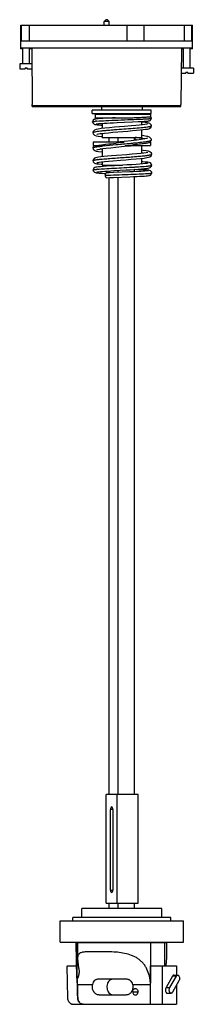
# Model space of a CAD drawing. Header units: millimetres. Extents: x 195 to 301, y 52 to 650.
import ezdxf

# ---------------------------------------------------------------- set-up
doc = ezdxf.new("R2010")
doc.units = ezdxf.units.MM
doc.header["$LTSCALE"] = 45.524806
doc.layers.get('0').update_dxf_attribs({"linetype": 'CONTINUOUS'})

msp = doc.modelspace()

# ---------------------------------------------------------------- linework, layer by layer
at = {"color": 7, "linetype": 'Continuous'}
for p, q in [((195.55, 632.39), (195.55, 646.84)), ((195.55, 646.84), (300.05, 646.84)), ((196.13, 637.34), (196.13, 646.84)), ((200.67, 646.84), (200.67, 637.34)), ((247.3, 650.09), (246.3, 649.09)), ((246.3, 646.84), (246.3, 649.09)), ((249.3, 649.09), (246.3, 649.09)), ((248.3, 650.09), (247.3, 650.09)), ((248.3, 650.09), (249.3, 649.09)), ((249.3, 646.84), (249.3, 649.09)), ((260.1, 646.84), (260.1, 637.34)), ((270.51, 646.84), (270.51, 637.34)), ((294.95, 646.84), (294.95, 637.34)), ((299.47, 646.84), (299.47, 637.34)), ((300.05, 632.4), (300.05, 646.84)), ((195.55, 637.34), (300.05, 637.34)), ((195.55, 632.91), (300.05, 632.91)), ((300.05, 632.69), (195.55, 632.69)), ((196.86, 632.41), (195.55, 632.41)), ((196.86, 623.19), (196.86, 632.69)), ((200.86, 623.19), (200.86, 632.69)), ((202.3, 632.41), (200.86, 632.41)), ((202.31, 632.69), (202.6, 598.57)), ((293.3, 632.69), (293, 598.57)), ((294.66, 632.41), (293.3, 632.41)), ((294.66, 620.69), (294.66, 632.69)), ((298.66, 620.69), (298.66, 632.69)), ((300.05, 632.41), (298.66, 632.41)), ((194.94, 623.19), (194.94, 620.29)), ((202.39, 623.19), (194.94, 623.19)), ((194.94, 620.29), (198.22, 620.29)), ((198.22, 620.79), (198.22, 620.29)), ((198.22, 620.79), (199.52, 620.79)), ((199.52, 620.29), (199.52, 620.79)), ((199.52, 620.29), (202.41, 620.29)), ((293.17, 617.69), (296.02, 617.69)), ((300.59, 620.69), (293.2, 620.69)), ((296.02, 618.19), (296.02, 617.69)), ((296.02, 618.19), (297.32, 618.19)), ((297.32, 617.69), (297.32, 618.19)), ((297.32, 617.69), (300.59, 617.69)), ((300.59, 620.69), (300.59, 617.69)), ((202.6, 597.34), (202.6, 598.57)), ((293, 597.34), (293, 598.57)), ((202.6, 597.94), (293, 597.94)), ((202.6, 597.34), (293, 597.34)), ((239, 593.02), (239, 595.02)), ((275, 595.02), (239, 595.02)), ((239, 593.02), (275, 593.02)), ((241.04, 590.52), (241.04, 592.52)), ((274.55, 592.52), (241.04, 592.52)), ((244.62, 597.34), (244.62, 595.02)), ((244.62, 593.02), (244.62, 592.52)), ((269.48, 597.34), (269.48, 595.02)), ((269.48, 593.02), (269.48, 592.52)), ((274.55, 592.52), (274.55, 591.22)), ((275, 593.02), (275, 595.02)), ((241.04, 590.52), (263.79, 590.52)), ((245.05, 590.52), (245.05, 590.09)), ((245.05, 587.1), (245.05, 583.97)), ((254.26, 587.59), (258.57, 587.77)), ((258.57, 587.77), (263.58, 587.99)), ((263.58, 587.99), (266.99, 588.14)), ((269.05, 588.24), (269.05, 586.19)), ((239.39, 581.46), (239.39, 581.46)), ((245.05, 580.97), (245.05, 578.52)), ((269.05, 583.19), (269.05, 578.52)), ((239.55, 575.64), (239.55, 573.64)), ((258.6, 575.64), (239.55, 575.64)), ((244.5, 579.04), (245.05, 578.98)), ((245.05, 578.52), (269.05, 578.52)), ((249.38, 575.64), (249.38, 578.52)), ((258.55, 576.13), (253.66, 575.64)), ((254.78, 575.76), (254.78, 578.52)), ((257.05, 575.48), (257.57, 575.53)), ((262.75, 576.55), (258.55, 576.13)), ((266.14, 576.92), (262.75, 576.55)), ((264.72, 576.77), (264.72, 578.52)), ((264.72, 577.15), (265.75, 577.05)), ((274.55, 575.64), (274.47, 575.64)), ((274.55, 575.64), (274.55, 573.64)), ((275.16, 577.02), (275.16, 577.02)), ((239.55, 573.64), (242.66, 573.64)), ((245.05, 571.67), (245.05, 566.76)), ((253.42, 572.63), (258.64, 573.14)), ((259.05, 573.64), (274.55, 573.64)), ((269.05, 573.64), (269.05, 568.86)), ((241.97, 565.03), (242.03, 565.04)), ((245.05, 563.76), (245.05, 561.64)), ((269.05, 565.86), (269.05, 562.41)), ((240.69, 560.26), (239.98, 559.8)), ((241.64, 559.13), (241.73, 559.14)), ((244.61, 562.28), (245.1, 562.24)), ((245.05, 561.64), (257.59, 561.64)), ((249.38, 561.15), (249.38, 561.64)), ((249.38, 557.11), (249.38, 558.15)), ((261.87, 557.62), (251.98, 557.22)), ((252.45, 558.35), (259.63, 558.78)), ((260.13, 561.8), (252.53, 561.34)), ((254.78, 561.48), (254.78, 561.64)), ((254.78, 557.33), (254.78, 558.49)), ((264.72, 557.74), (264.72, 559.09)), ((264.82, 560.56), (265.2, 560.58)), ((267.98, 562.32), (265.77, 562.16)), ((249.38, 179.14), (249.38, 554.12)), ((252.07, 554.23), (262.03, 554.63)), ((254.78, 179.14), (254.78, 554.34)), ((264.72, 179.14), (264.72, 554.75)), ((266.94, 179.14), (247.48, 179.14)), ((247.48, 113.14), (247.48, 179.14)), ((254.33, 113.14), (254.33, 179.14)), ((266.94, 113.14), (266.94, 179.14)), ((251.62, 170.14), (250.19, 170.14)), ((250.19, 121.14), (250.19, 170.14)), ((251.62, 170.14), (251.62, 121.14)), ((250.19, 121.14), (251.62, 121.14)), ((281.39, 109.94), (232.75, 109.94)), ((232.75, 104.44), (232.75, 109.94)), ((247.48, 113.14), (266.94, 113.14)), ((249.38, 109.94), (249.38, 113.14)), ((254.78, 109.94), (254.78, 113.14)), ((264.72, 109.94), (264.72, 113.14)), ((281.39, 104.44), (281.39, 109.94)), ((219.57, 102.44), (294.57, 102.44)), ((219.57, 89.54), (219.57, 102.44)), ((286.92, 104.44), (227.22, 104.44)), ((227.22, 102.44), (227.22, 104.44)), ((286.92, 102.44), (286.92, 104.44)), ((294.57, 89.54), (294.57, 102.44)), ((219.57, 89.54), (294.57, 89.54)), ((284.38, 89.14), (229.29, 89.14)), ((229.73, 67.69), (229.29, 89.14)), ((229.93, 67.27), (229.93, 89.14)), ((230.18, 89.14), (230.18, 79.55)), ((231.72, 89.54), (231.72, 89.14)), ((274.47, 89.14), (274.47, 64.64)), ((282.42, 89.54), (282.42, 89.14)), ((283.32, 75.12), (283.32, 89.14)), ((284.38, 79.36), (284.38, 89.14)), ((223.78, 75.12), (229.58, 75.12)), ((223.78, 75.12), (223.78, 74.84)), ((223.79, 74.84), (223.78, 74.84)), ((224.22, 55.51), (223.79, 74.84)), ((231.04, 72.18), (231.05, 71.7)), ((274.49, 75.12), (290.4, 75.12)), ((274.49, 63.85), (274.49, 75.12)), ((281.57, 75.12), (281.57, 51.82)), ((290.4, 75.12), (290.4, 69.42)), ((259.57, 67.19), (259.65, 67.19)), ((287.94, 68.84), (283.98, 61.84)), ((286.29, 61.84), (290.25, 68.84)), ((291.85, 66.01), (287.89, 59.01)), ((290.25, 68.84), (287.94, 68.84)), ((288.75, 69.42), (291.05, 69.42)), ((230.01, 64.97), (230.01, 65)), ((230.01, 64.97), (230.01, 65)), ((230.06, 63.85), (239.36, 63.85)), ((263.61, 63.85), (274.48, 63.85)), ((274.49, 51.82), (274.49, 63.85)), ((283.98, 61.84), (286.29, 61.84)), ((290.4, 63.44), (290.4, 51.82)), ((243.26, 57.4), (259.73, 57.4)), ((263.73, 59.35), (266.94, 59.35)), ((284.78, 58.42), (287.09, 58.42)), ((226.48, 51.82), (233.1, 51.82)), ((226.84, 51.72), (290.34, 51.72)), ((233.46, 51.82), (281.57, 51.82)), ((233.51, 51.72), (233.5, 51.72))]:
    msp.add_line(p, q, dxfattribs=at)
for points in [[(239.73, 589.09), (239.34, 587.84), (239.32, 588.04)], [(239.32, 588.04), (239.45, 587.45), (240.18, 586.66), (240.74, 586.47), (241.33, 586.36), (242.09, 586.27)], [(242.62, 589.9), (241.67, 589.8), (240.98, 589.69), (240.43, 589.55), (239.73, 589.09)], [(241.45, 586.73), (241.66, 586.78), (242.14, 586.85), (242.85, 586.92), (243.78, 587.01), (244.97, 587.1), (246.42, 587.19), (248.13, 587.29), (250.06, 587.39), (252.12, 587.49), (254.26, 587.59)], [(245.46, 590.12), (243.89, 590.01), (242.62, 589.9)], [(253.07, 590.52), (251.34, 590.44), (249.26, 590.34), (247.27, 590.23), (245.46, 590.12)], [(272.77, 586.75), (272.64, 586.71), (272.06, 586.59), (271.05, 586.43), (269.63, 586.25), (267.81, 586.05), (265.61, 585.84), (263.07, 585.62)], [(266.99, 588.14), (268.44, 588.21), (269.7, 588.27), (270.77, 588.33), (271.66, 588.39), (272.39, 588.44), (272.95, 588.49), (273.39, 588.54), (273.75, 588.6), (274.24, 588.77), (274.94, 589.57), (275.05, 590.12)], [(273.46, 587.25), (272.58, 587.42), (271.38, 587.57), (269.81, 587.72), (269.05, 587.78)], [(275.07, 585.57), (274.95, 586.14), (274.14, 587.01), (273.46, 587.25)], [(275.05, 590.12), (274.96, 590.6), (274.55, 591.24)], [(263.07, 585.62), (258.74, 585.26), (255.65, 585), (252.53, 584.73), (249.54, 584.46), (246.84, 584.19), (244.55, 583.91), (242.75, 583.64), (241.42, 583.37), (240.46, 583.05), (239.55, 582.16), (239.39, 581.46)], [(239.39, 581.46), (239.6, 580.69), (240.51, 579.87), (241.45, 579.56), (242.75, 579.3), (244.5, 579.04)], [(241.82, 580.38), (242.05, 580.46), (242.98, 580.66), (244.48, 580.9), (246.48, 581.15), (248.92, 581.41), (251.69, 581.67), (254.68, 581.93)], [(242.09, 586.27), (243.1, 586.18), (244.39, 586.08), (245.05, 586.04)], [(254.68, 581.93), (260.7, 582.43), (263.49, 582.66), (266, 582.89), (268.17, 583.09), (269.99, 583.29), (271.47, 583.48), (272.62, 583.66)], [(272.62, 583.66), (273.47, 583.84), (274.14, 584.09), (274.9, 584.85), (275.07, 585.57)], [(265.75, 577.05), (266.2, 577), (266.5, 576.97)], [(272.69, 578.04), (272.18, 577.87), (270.88, 577.59), (268.88, 577.28), (266.14, 576.92)], [(275.16, 577.02), (274.96, 577.78), (274, 578.65), (272.93, 579.01), (272.23, 579.17), (270.41, 579.48), (269.2, 579.64)], [(274.42, 575.6), (275.16, 577.1), (275.16, 577.02)], [(240.4, 573.64), (239.61, 572.8), (239.46, 572.12)], [(239.46, 572.13), (239.68, 571.34), (240.6, 570.53), (241.56, 570.22), (242.92, 569.97), (244.88, 569.71), (245.05, 569.69)], [(241.89, 571.05), (241.93, 571.07), (242.53, 571.24), (243.71, 571.47), (245.43, 571.73), (247.65, 572.01), (250.34, 572.31), (253.42, 572.63)], [(258.64, 573.14), (262.39, 573.52), (263.57, 573.64)], [(272.86, 569.47), (272.63, 569.4), (271.82, 569.23), (270.51, 569.03), (268.7, 568.81), (266.29, 568.57), (263.37, 568.31), (260.17, 568.04)], [(275.24, 568.34), (275.08, 569), (274.17, 569.87), (273.25, 570.17), (271.96, 570.4), (270.15, 570.63), (269.05, 570.74)], [(241.85, 566.32), (241.04, 566.14), (240.38, 565.87), (239.63, 565), (239.52, 564.44)], [(239.52, 564.44), (239.68, 563.78), (240.45, 563), (241.13, 562.76)], [(241.13, 562.76), (241.96, 562.59), (243.09, 562.44), (244.61, 562.28)], [(241.82, 563.25), (241.9, 563.28), (242.42, 563.39), (243.39, 563.55), (244.79, 563.73), (246.63, 563.93), (248.91, 564.14), (251.58, 564.37)], [(260.17, 568.04), (253.79, 567.54), (250.9, 567.31), (248.34, 567.08), (246.14, 566.88), (244.34, 566.68), (242.92, 566.5), (241.85, 566.32)], [(251.58, 564.37), (256.22, 564.74), (259.53, 565), (262.81, 565.27), (265.86, 565.54), (268.51, 565.8), (270.64, 566.04), (272.23, 566.28), (273.36, 566.51), (274.21, 566.8), (275.04, 567.57), (275.24, 568.34)], [(273.07, 562.9), (273.07, 562.9), (272.84, 562.84), (272.2, 562.74), (271.18, 562.61), (269.77, 562.47), (267.98, 562.32)], [(272.83, 563.46), (271.54, 563.61), (269.79, 563.76), (269.05, 563.82)], [(275.29, 561.66), (275.2, 562.16), (274.43, 563.05), (273.71, 563.3), (272.83, 563.46)], [(239.98, 559.8), (239.59, 558.55), (239.57, 558.75)], [(239.57, 558.75), (239.57, 558.73), (239.65, 558.75)], [(239.57, 558.75), (239.69, 558.17), (240.42, 557.38), (240.99, 557.18), (241.57, 557.07), (242.33, 556.98)], [(252.53, 561.34), (249.94, 561.18), (247.69, 561.03), (245.76, 560.89), (244.16, 560.76), (242.9, 560.64), (241.95, 560.53), (241.25, 560.41), (240.69, 560.26)], [(241.72, 557.45), (241.94, 557.5), (242.42, 557.58), (243.14, 557.66), (244.1, 557.76), (245.3, 557.86), (246.75, 557.98), (248.44, 558.09)], [(242.33, 556.98), (243.36, 556.89), (244.68, 556.8), (246.31, 556.72), (247.35, 556.67)], [(251.98, 557.22), (249.47, 557.12), (247.79, 557.04)], [(248.44, 558.09), (250.34, 558.22), (252.45, 558.35)], [(259.63, 558.78), (262.17, 558.93), (264.69, 559.09), (267.07, 559.26), (269.13, 559.42), (270.78, 559.57), (272.06, 559.71), (273.04, 559.84)], [(265.77, 562.16), (263.13, 561.98), (260.13, 561.8)], [(268.57, 557.93), (266.01, 557.8), (264.04, 557.71), (261.87, 557.62)], [(272.77, 558.66), (271.85, 558.73), (270.68, 558.8), (269.25, 558.87), (267.59, 558.94), (264.72, 559.05)], [(273.27, 558.31), (273.12, 558.28), (272.7, 558.22), (272.04, 558.16), (271.13, 558.09), (269.97, 558.01), (268.57, 557.93)], [(271.93, 555.15), (272.8, 555.23), (273.46, 555.31), (273.96, 555.4), (274.49, 555.58), (275.22, 556.39), (275.33, 556.96)], [(275.33, 556.96), (275.25, 557.44), (274.53, 558.3), (273.98, 558.5), (273.46, 558.58), (272.77, 558.66)], [(273.04, 559.84), (273.78, 560), (274.4, 560.22), (275.17, 561.04), (275.29, 561.66)], [(247.85, 554.05), (249.55, 554.13), (252.07, 554.23)], [(262.03, 554.63), (264.22, 554.73), (266.2, 554.82), (267.97, 554.91), (269.52, 554.99), (270.84, 555.07), (271.93, 555.15)], [(229.75, 67.4), (229.86, 66.47), (229.97, 65)]]:
    msp.add_lwpolyline(points, dxfattribs=at)
for centre, radius, start, end in [((246.13, 536.24), 52.37, 94.60606, 95.46749), ((267.44, 625.12), 40.48, 277.37079, 278.05908), ((323.47, -38.94), 618, 96.16959, 96.48948), ((217.06, 1053.77), 480.94, 275.41724, 275.71653), ((267.67, 578.56), 2.67, 180.47474, 194.58594), ((247.32, 426.41), 153.15, 82.95976, 83.32103), ((261.06, 438.07), 136.18, 96.52748, 96.78708), ((194.21, 1391.61), 820.53, 274.53192, 274.85762), ((264.6, 532.99), 36.39, 81.26068, 82.43344), ((248.7, 513.29), 52.18, 96.99871, 97.33979), ((266.53, 612.14), 44.89, 277.51758, 278.23234), ((247.84, 497.97), 61.48, 95.18311, 95.70606), ((264.85, 638.01), 77.27, 275.29356, 275.7424), ((267.39, 612.74), 51.87, 275.74199, 276.6279), ((267.61, 631.25), 74.81, 273.92727, 274.44069), ((237.1, 56.42), 13.01, 123.43856, 124.01572), ((195.16, 63.04), 34.91, 3.22499, 6.85157), ((252.43, 1360.97), 1293.78, 269.58531, 270.00454), ((252.51, 1364.53), 1297.34, 270.00098, 270.312), ((194.91, 63.02), 35.16, 1.35637, 3.18466), ((230.14, 61.34), 2.51, 91.79781, 92.40849), ((230.33, 52.9), 2.71, 91.83656, 92.22779), ((233.63, 51.82), 0.173, 179.96262, 188.10496)]:
    msp.add_arc(centre, radius, start, end, dxfattribs=at)
for points in [[(239.32, 588.04), (239.32, 588.06), (239.34, 588.08), (239.36, 588.09)], [(257.57, 575.53), (257.91, 575.57), (258.25, 575.61), (258.6, 575.64)], [(229.73, 67.69), (229.73, 67.59), (229.74, 67.49), (229.75, 67.4)], [(229.97, 65), (229.99, 64.61), (230.02, 64.23), (230.03, 63.85)], [(230.24, 55.61), (230.18, 58.36), (230.12, 61.11), (230.06, 63.85)]]:
    msp.add_open_spline(points, degree=3, dxfattribs=at)
for points, knots in [([(239.36, 588.09), (239.42, 588.12), (239.61, 588.17), (239.98, 588.24), (240.51, 588.31), (240.91, 588.35), (241.14, 588.38)], [0, 0, 0, 0, 0.116956, 0.323564, 0.618725, 1, 1, 1, 1]), ([(241.93, 588.45), (243.75, 588.59), (248.03, 588.82), (254.93, 589.12), (262.27, 589.41), (267.15, 589.61), (269.42, 589.71)], [0, 0, 0, 0, 0.199017, 0.467609, 0.752423, 1, 1, 1, 1]), ([(263.79, 590.52), (264.28, 590.54), (266.11, 590.63), (267.93, 590.72), (269.26, 590.79)], [0, 0, 0, 0, 0.271924, 1, 1, 1, 1]), ([(269.26, 590.79), (269.66, 590.82), (270.41, 590.86), (271.46, 590.92), (272.37, 590.97), (273.12, 591.02), (273.72, 591.07), (274.15, 591.12), (274.41, 591.16), (274.52, 591.19), (274.55, 591.22), (274.55, 591.23)], [0, 0, 0, 0, 0.223607, 0.422143, 0.593714, 0.736544, 0.849291, 0.9309, 0.98072, 0.993848, 1, 1, 1, 1]), ([(269.42, 589.71), (269.69, 589.72), (270.68, 589.77), (271.67, 589.82), (272.39, 589.86)], [0, 0, 0, 0, 0.281196, 1, 1, 1, 1]), ([(272.39, 589.86), (272.77, 589.88), (273.3, 589.92), (273.96, 589.97), (274.34, 590), (274.63, 590.03), (274.86, 590.06), (274.97, 590.09), (275.05, 590.11), (275.05, 590.12)], [0, 0, 0, 0, 0.427178, 0.597901, 0.739193, 0.850435, 0.931051, 0.980628, 1, 1, 1, 1]), ([(239.39, 581.46), (239.39, 581.5), (239.46, 581.6), (239.78, 581.77), (240.48, 581.96), (241.64, 582.17), (243.22, 582.39), (245.15, 582.61), (247.4, 582.83), (249.91, 583.06), (253.59, 583.36), (258.31, 583.72), (263.75, 584.13), (268.51, 584.53), (271.39, 584.81), (272.63, 584.97)], [0, 0, 0, 0, 0.003756, 0.009995, 0.032342, 0.068028, 0.115849, 0.174418, 0.24231, 0.318077, 0.399917, 0.572515, 0.74127, 0.888444, 1, 1, 1, 1]), ([(244.89, 580.67), (244.81, 580.69), (244.49, 580.74), (244.18, 580.8), (243.95, 580.85)], [0, 0, 0, 0, 0.270574, 1, 1, 1, 1]), ([(273.11, 585.04), (273.4, 585.08), (273.89, 585.15), (274.52, 585.29), (274.87, 585.39), (275.07, 585.51), (275.07, 585.57)], [0, 0, 0, 0, 0.422033, 0.726668, 0.915202, 1, 1, 1, 1]), ([(242.66, 573.64), (243.38, 573.78), (244.97, 574.03), (248.63, 574.52), (251.56, 574.86), (253.62, 575.1)], [0, 0, 0, 0, 0.19844, 0.437218, 1, 1, 1, 1]), ([(245.58, 573.37), (248.24, 573.68), (253.87, 574.2), (259.5, 574.7), (262.47, 574.98)], [0, 0, 0, 0, 0.472844, 1, 1, 1, 1]), ([(274.42, 575.6), (274.29, 575.51), (273.9, 575.36), (273.17, 575.17), (272.15, 574.97), (270.31, 574.69), (267.46, 574.36), (265.03, 574.14), (263.7, 574.03)], [0, 0, 0, 0, 0.044256, 0.11398, 0.209029, 0.328124, 0.630249, 1, 1, 1, 1]), ([(264.97, 575.23), (266.36, 575.37), (268.34, 575.58), (270.81, 575.89), (272.29, 576.11), (273.48, 576.33), (274.27, 576.51), (274.75, 576.68), (274.99, 576.79), (275.16, 576.92), (275.16, 577.02)], [0, 0, 0, 0, 0.402315, 0.571397, 0.715329, 0.831682, 0.918192, 0.949701, 0.973306, 1, 1, 1, 1]), ([(265.75, 577.05), (265.68, 577.06), (265.32, 577.2), (265.17, 577.6), (265.09, 577.89)], [0, 0, 0, 0, 0.19497, 1, 1, 1, 1]), ([(269.19, 577.97), (268.96, 578.01), (267.93, 578.17), (266.89, 578.31), (266.09, 578.41)], [0, 0, 0, 0, 0.222899, 1, 1, 1, 1]), ([(271.1, 577.58), (270.97, 577.61), (270.34, 577.77), (269.7, 577.88), (269.19, 577.97)], [0, 0, 0, 0, 0.206569, 1, 1, 1, 1]), ([(239.46, 572.12), (239.46, 572.17), (239.54, 572.28), (239.9, 572.45), (240.24, 572.55), (240.51, 572.61)], [0, 0, 0, 0, 0.113453, 0.308331, 1, 1, 1, 1]), ([(240.51, 572.61), (240.59, 572.63), (240.93, 572.71), (241.28, 572.77), (241.55, 572.82)], [0, 0, 0, 0, 0.221216, 1, 1, 1, 1]), ([(241.55, 572.82), (241.79, 572.86), (242.93, 573.05), (244.07, 573.19), (244.97, 573.3)], [0, 0, 0, 0, 0.21068, 1, 1, 1, 1]), ([(244.93, 571.37), (244.84, 571.38), (244.51, 571.44), (244.19, 571.5), (243.95, 571.54)], [0, 0, 0, 0, 0.271795, 1, 1, 1, 1]), ([(239.52, 564.44), (239.52, 564.51), (239.8, 564.64), (240.23, 564.75), (241.02, 564.9), (241.62, 564.98), (241.97, 565.03)], [0, 0, 0, 0, 0.083616, 0.277306, 0.584359, 1, 1, 1, 1]), ([(242.34, 565.08), (243.29, 565.19), (245.44, 565.41), (250.45, 565.83), (257.37, 566.33), (264.29, 566.83), (269.3, 567.27), (271.46, 567.5), (272.41, 567.63)], [0, 0, 0, 0, 0.094735, 0.215038, 0.499589, 0.784666, 0.904804, 1, 1, 1, 1]), ([(272.96, 567.7), (273.29, 567.75), (273.86, 567.84), (274.59, 568), (275.01, 568.12), (275.24, 568.27), (275.24, 568.34)], [0, 0, 0, 0, 0.416441, 0.721965, 0.912235, 1, 1, 1, 1]), ([(239.57, 558.75), (239.57, 558.78), (239.66, 558.83), (239.83, 558.88), (240.11, 558.94), (240.33, 558.98), (240.46, 558.99)], [0, 0, 0, 0, 0.087698, 0.279432, 0.58385, 1, 1, 1, 1]), ([(240.46, 558.99), (240.55, 559.01), (240.94, 559.06), (241.33, 559.1), (241.64, 559.13)], [0, 0, 0, 0, 0.213353, 1, 1, 1, 1]), ([(242.29, 559.2), (243.72, 559.33), (247.05, 559.55), (254.56, 559.99), (260.64, 560.31), (264.82, 560.56)], [0, 0, 0, 0, 0.190943, 0.443378, 1, 1, 1, 1]), ([(247.79, 557.04), (247.67, 557.04), (247.41, 556.93), (247.14, 556.57), (246.97, 556.09), (246.93, 555.73), (246.94, 555.54)], [0, 0, 0, 0, 0.189076, 0.41872, 0.696448, 1, 1, 1, 1]), ([(246.94, 555.54), (249.16, 555.63), (253.84, 555.81), (260.76, 556.06), (267.14, 556.32), (271.06, 556.51), (272.74, 556.63)], [0, 0, 0, 0, 0.258962, 0.543466, 0.805058, 1, 1, 1, 1]), ([(265.2, 560.58), (265.85, 560.62), (268.11, 560.77), (270.37, 560.93), (271.97, 561.08)], [0, 0, 0, 0, 0.28775, 1, 1, 1, 1]), ([(273.37, 561.22), (273.65, 561.25), (274.13, 561.31), (274.75, 561.42), (275.09, 561.5), (275.29, 561.6), (275.29, 561.66)], [0, 0, 0, 0, 0.424292, 0.731019, 0.919661, 1, 1, 1, 1]), ([(273.41, 556.67), (273.69, 556.7), (274.17, 556.74), (274.72, 556.8), (275.04, 556.85), (275.2, 556.89), (275.29, 556.91), (275.33, 556.95), (275.33, 556.96)], [0, 0, 0, 0, 0.429823, 0.73892, 0.848051, 0.927065, 0.976573, 1, 1, 1, 1]), ([(246.94, 555.54), (246.94, 555.35), (246.99, 554.97), (247.17, 554.49), (247.46, 554.13), (247.73, 554.05), (247.85, 554.05)], [0, 0, 0, 0, 0.30577, 0.583957, 0.811606, 1, 1, 1, 1]), ([(250.9, 171.64), (250.68, 171.64), (250.37, 171.25), (250.23, 170.71), (250.19, 170.34), (250.19, 170.14)], [0, 0, 0, 0, 0.381317, 0.671899, 1, 1, 1, 1]), ([(251.62, 170.14), (251.62, 170.34), (251.58, 170.71), (251.44, 171.25), (251.13, 171.64), (250.9, 171.64)], [0, 0, 0, 0, 0.328101, 0.618683, 1, 1, 1, 1]), ([(250.19, 121.14), (250.19, 120.95), (250.23, 120.58), (250.37, 120.04), (250.68, 119.64), (250.9, 119.64)], [0, 0, 0, 0, 0.328101, 0.618683, 1, 1, 1, 1]), ([(250.9, 119.64), (251.13, 119.64), (251.44, 120.04), (251.58, 120.58), (251.62, 120.95), (251.62, 121.14)], [0, 0, 0, 0, 0.381317, 0.671899, 1, 1, 1, 1]), ([(274.47, 64.64), (274.43, 65.38), (274.29, 66.86), (273.72, 69.74), (272.75, 72.5), (271.33, 75), (270.06, 76.71), (268.57, 78.23), (266.88, 79.54), (265.03, 80.63), (262.36, 81.81), (258.79, 82.78), (254.41, 83.38), (250.07, 83.62), (245.92, 83.69), (242.08, 83.7), (239.11, 83.69), (236.97, 83.66), (235.56, 83.61), (234.3, 83.52), (233.2, 83.37), (232.25, 83.13), (231.46, 82.77), (230.84, 82.23), (230.43, 81.5), (230.21, 80.58), (230.18, 79.91), (230.18, 79.55)], [0, 0, 0, 0, 0.038991, 0.07777, 0.153936, 0.191381, 0.228505, 0.265533, 0.302717, 0.340277, 0.378327, 0.455672, 0.533659, 0.610322, 0.683607, 0.751576, 0.812335, 0.83944, 0.864119, 0.88623, 0.905704, 0.922628, 0.937403, 0.950978, 0.964901, 0.980846, 1, 1, 1, 1]), ([(230.18, 79.55), (230.18, 79.05), (230.25, 77.97), (230.46, 76.24), (230.75, 74.29), (230.94, 72.91), (231.04, 72.18)], [0, 0, 0, 0, 0.20005, 0.436339, 0.704982, 1, 1, 1, 1]), ([(284.03, 75.22), (284.12, 75.97), (284.28, 77.35), (284.38, 78.73), (284.38, 79.36)], [0, 0, 0, 0, 0.545995, 1, 1, 1, 1]), ([(229.75, 67.4), (229.76, 67.36), (229.76, 67.31), (229.78, 67.26), (229.78, 67.23), (229.79, 67.22), (229.8, 67.21), (229.81, 67.2), (229.82, 67.2), (229.82, 67.2)], [0, 0, 0, 0, 0.51819, 0.646412, 0.773033, 0.835091, 0.89516, 0.950297, 1, 1, 1, 1]), ([(231.05, 71.7), (231.05, 71.31), (231.02, 70.73), (230.92, 69.95), (230.82, 69.38), (230.69, 68.8), (230.52, 68.24), (230.33, 67.79), (230.13, 67.46), (230, 67.32), (229.93, 67.27)], [0, 0, 0, 0, 0.249907, 0.375746, 0.502061, 0.628644, 0.75503, 0.880027, 0.941126, 1, 1, 1, 1]), ([(239.36, 63.85), (239.48, 64.33), (239.83, 65.22), (240.54, 66.17), (241.25, 66.72), (241.82, 67.01), (242.43, 67.19), (242.85, 67.22), (243.06, 67.22)], [0, 0, 0, 0, 0.274066, 0.528012, 0.648479, 0.766116, 0.882674, 1, 1, 1, 1]), ([(249.45, 66.08), (249.12, 65.75), (248.55, 64.97), (248.07, 63.58), (247.94, 62.09), (248.19, 60.62), (248.79, 59.29), (249.69, 58.24), (250.82, 57.55), (251.68, 57.4), (252.09, 57.4)], [0, 0, 0, 0, 0.124622, 0.255349, 0.389232, 0.522419, 0.65129, 0.773494, 0.888903, 1, 1, 1, 1]), ([(249.45, 66.08), (249.63, 66.26), (250.01, 66.57), (250.65, 66.92), (251.32, 67.15), (251.78, 67.21), (252.01, 67.22)], [0, 0, 0, 0, 0.261227, 0.515007, 0.76097, 1, 1, 1, 1]), ([(259.57, 67.21), (259.79, 67.21), (260.22, 67.17), (260.86, 67), (261.48, 66.71), (262.26, 66.17), (263.08, 65.25), (263.48, 64.33), (263.61, 63.85)], [0, 0, 0, 0, 0.114333, 0.231584, 0.352287, 0.476503, 0.733531, 1, 1, 1, 1]), ([(288.75, 69.42), (288.67, 69.42), (288.51, 69.4), (288.3, 69.27), (288.1, 69.08), (287.99, 68.93), (287.94, 68.84)], [0, 0, 0, 0, 0.216348, 0.448787, 0.708634, 1, 1, 1, 1]), ([(290.25, 68.84), (290.3, 68.93), (290.41, 69.08), (290.61, 69.27), (290.82, 69.4), (290.98, 69.42), (291.05, 69.42)], [0, 0, 0, 0, 0.291366, 0.551213, 0.783652, 1, 1, 1, 1]), ([(291.05, 69.42), (291.13, 69.42), (291.28, 69.4), (291.5, 69.27), (291.7, 69.08), (291.93, 68.73), (292.13, 68.17), (292.19, 67.68), (292.19, 67.42)], [0, 0, 0, 0, 0.089697, 0.18609, 0.293762, 0.414604, 0.691992, 1, 1, 1, 1]), ([(292.19, 67.42), (292.19, 67.17), (292.13, 66.68), (291.97, 66.21), (291.85, 66.01)], [0, 0, 0, 0, 0.526113, 1, 1, 1, 1]), ([(230.03, 63.85), (230.07, 62.48), (230.13, 59.73), (230.19, 56.99), (230.22, 55.61)], [0, 0, 0, 0, 0.499994, 1, 1, 1, 1]), ([(243.26, 57.4), (242.94, 57.4), (242.29, 57.49), (241.37, 57.9), (240.57, 58.55), (239.68, 59.72), (239.07, 61.55), (239.16, 63.11), (239.36, 63.85)], [0, 0, 0, 0, 0.111732, 0.226164, 0.345302, 0.469968, 0.731875, 1, 1, 1, 1]), ([(263.61, 63.85), (263.81, 63.11), (263.91, 61.55), (263.3, 59.73), (262.42, 58.56), (261.62, 57.91), (260.71, 57.49), (260.05, 57.4), (259.73, 57.4)], [0, 0, 0, 0, 0.268067, 0.529916, 0.654591, 0.773759, 0.888241, 1, 1, 1, 1]), ([(263.73, 59.35), (263.73, 59.6), (263.81, 60.1), (264.15, 60.74), (264.68, 61.19), (265.12, 61.3), (265.33, 61.3)], [0, 0, 0, 0, 0.271824, 0.531369, 0.7726, 1, 1, 1, 1]), ([(265.33, 61.3), (265.54, 61.3), (265.98, 61.19), (266.52, 60.74), (266.86, 60.1), (266.94, 59.6), (266.94, 59.35)], [0, 0, 0, 0, 0.227398, 0.468642, 0.72819, 1, 1, 1, 1]), ([(274.48, 63.85), (274.48, 63.98), (274.48, 64.25), (274.47, 64.51), (274.47, 64.64)], [0, 0, 0, 0, 0.500039, 1, 1, 1, 1]), ([(283.98, 61.84), (283.87, 61.64), (283.7, 61.17), (283.65, 60.68), (283.65, 60.42)], [0, 0, 0, 0, 0.473887, 1, 1, 1, 1]), ([(283.65, 60.42), (283.65, 60.17), (283.7, 59.68), (283.9, 59.11), (284.14, 58.76), (284.33, 58.57), (284.55, 58.45), (284.71, 58.42), (284.78, 58.42)], [0, 0, 0, 0, 0.308008, 0.585396, 0.706238, 0.81391, 0.910303, 1, 1, 1, 1]), ([(285.96, 60.42), (285.96, 60.68), (286.01, 61.17), (286.17, 61.64), (286.29, 61.84)], [0, 0, 0, 0, 0.526113, 1, 1, 1, 1]), ([(287.09, 58.42), (287.01, 58.42), (286.86, 58.45), (286.64, 58.57), (286.44, 58.76), (286.21, 59.11), (286.01, 59.68), (285.96, 60.17), (285.96, 60.42)], [0, 0, 0, 0, 0.089697, 0.18609, 0.293762, 0.414604, 0.691992, 1, 1, 1, 1]), ([(226.48, 51.82), (226.16, 51.95), (225.53, 52.34), (224.81, 53.22), (224.34, 54.31), (224.23, 55.1), (224.22, 55.51)], [0, 0, 0, 0, 0.230997, 0.475791, 0.733792, 1, 1, 1, 1]), ([(230.22, 55.61), (230.23, 55.15), (230.39, 54.24), (231, 53.04), (231.93, 52.16), (232.71, 51.87), (233.1, 51.82)], [0, 0, 0, 0, 0.270014, 0.529085, 0.771657, 1, 1, 1, 1]), ([(233.46, 51.82), (233.25, 51.82), (232.83, 51.87), (232.02, 52.16), (231.12, 52.89), (230.43, 54.15), (230.25, 55.12), (230.24, 55.61)], [0, 0, 0, 0, 0.11347, 0.228876, 0.469688, 0.728573, 1, 1, 1, 1]), ([(263.73, 59.35), (263.73, 59.09), (263.8, 58.6), (264.15, 57.95), (264.68, 57.51), (265.12, 57.4), (265.33, 57.4)], [0, 0, 0, 0, 0.271833, 0.531405, 0.772622, 1, 1, 1, 1]), ([(265.33, 57.4), (265.54, 57.4), (265.98, 57.51), (266.42, 57.87), (266.68, 58.26), (266.83, 58.6), (266.92, 58.97), (266.94, 59.22), (266.94, 59.35)], [0, 0, 0, 0, 0.226967, 0.467762, 0.595668, 0.727827, 0.86302, 1, 1, 1, 1]), ([(287.89, 59.01), (287.84, 58.92), (287.73, 58.76), (287.54, 58.57), (287.32, 58.45), (287.16, 58.42), (287.09, 58.42)], [0, 0, 0, 0, 0.291366, 0.551213, 0.783652, 1, 1, 1, 1]), ([(226.84, 51.72), (226.82, 51.72), (226.79, 51.72), (226.73, 51.74), (226.62, 51.77), (226.54, 51.79), (226.48, 51.82)], [0, 0, 0, 0, 0.126062, 0.26023, 0.517712, 1, 1, 1, 1]), ([(233.35, 51.75), (233.33, 51.75), (233.29, 51.77), (233.2, 51.8), (233.14, 51.81), (233.1, 51.82)], [0, 0, 0, 0, 0.272968, 0.524874, 1, 1, 1, 1]), ([(233.5, 51.72), (233.47, 51.72), (233.42, 51.72), (233.37, 51.74), (233.35, 51.75)], [0, 0, 0, 0, 0.495142, 1, 1, 1, 1]), ([(233.51, 51.72), (233.5, 51.72), (233.47, 51.74), (233.46, 51.77), (233.46, 51.79)], [0, 0, 0, 0, 0.419459, 1, 1, 1, 1]), ([(281.62, 51.72), (281.61, 51.72), (281.59, 51.73), (281.57, 51.76), (281.57, 51.8), (281.57, 51.82)], [0, 0, 0, 0, 0.185142, 0.547384, 1, 1, 1, 1]), ([(290.4, 51.82), (290.4, 51.79), (290.39, 51.75), (290.36, 51.72), (290.34, 51.72)], [0, 0, 0, 0, 0.595051, 1, 1, 1, 1])]:
    msp.add_open_spline(points, degree=3, knots=knots, dxfattribs=at)

doc.saveas('drawing.dxf')
